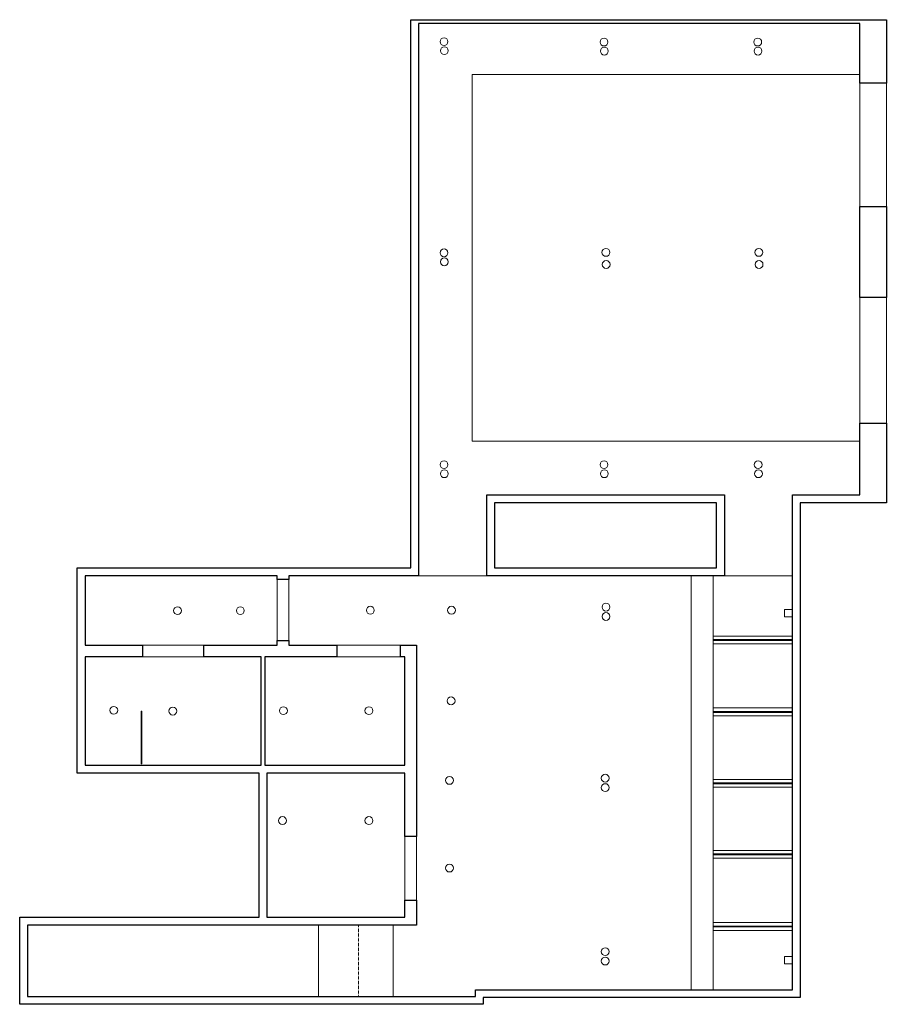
# Model space of a CAD drawing. Header units: millimetres. Extents: x -5903 to 5148, y -923 to 11622.
import ezdxf

# ---------------------------------------------------------------- set-up
doc = ezdxf.new("R2010")
doc.units = ezdxf.units.MM
doc.linetypes.add('Hidden', pattern=[7.14375, 4.7625, -2.38125])
doc.linetypes.add('Overhead', pattern=[3.96875, 2.38125, -1.5875])
for name, color, linetype, lineweight in [('A-CLNG-____-OTLN', 7, 'Continuous', 9), ('A-FLOR-____-OTLN', 7, 'Continuous', 9), ('A-GLAZ-CURT-MCUT', 7, 'Continuous', 18), ('A-GLAZ-CURT-OTLN', 7, 'Continuous', 9), ('A-WALL-____-MCUT', 7, 'Continuous', 25), ('A-WALL-____-OTLN', 7, 'Continuous', 9), ('E-LITE-EQPM-OTLN', 7, 'Continuous', 9), ('I-WALL-____-MCUT', 7, 'Continuous', 25), ('S-BEAM-____-OTLN', 7, 'Continuous', 9), ('S-STRS-____-MBND', 7, 'Overhead', 9)]:
    doc.layers.add(name, color=color, linetype=linetype, lineweight=lineweight)

# ---------------------------------------------------------------- blocks, each defined once
blk = doc.blocks.new('Downlight _01 - Type 1-690324-Existing Ceiling Plan - Level 1')
at = {"layer": 'E-LITE-EQPM-OTLN'}
for start, end in [(360, 180), (180, 360)]:
    blk.add_arc((0, 0), 50, start, end, dxfattribs=at)
blk = doc.blocks.new('M_WT Shapes - type 1-906840-Existing Ceiling Plan - Level 1')
at = {"layer": 'S-BEAM-____-OTLN'}
for p, q in [((-506.25, 50), (506.25, 50)), ((-506.25, 5.95), (506.25, 5.95)), ((-506.25, -5.95), (506.25, -5.95)), ((-506.25, -50), (506.25, -50))]:
    blk.add_line(p, q, dxfattribs=at)
at = {"layer": 'S-BEAM-____-OTLN', "linetype": 'Hidden'}
for p, q in [((506.25, 5.95), (-506.25, 5.95)), ((506.25, -5.95), (-506.25, -5.95))]:
    blk.add_line(p, q, dxfattribs=at)
blk = doc.blocks.new('Lighting_05 - Lighting_05-725529-Existing Ceiling Plan - Level 1')
at = {"layer": 'E-LITE-EQPM-OTLN'}
for p, q in [((-50, 88), (-50, -6)), ((50, 88), (-50, 88)), ((50, -6), (-50, -6))]:
    blk.add_line(p, q, dxfattribs=at)
blk = doc.blocks.new('System Panel - Glazed 2-937055-Existing Ceiling Plan - Level 1')
at = {"layer": 'A-GLAZ-CURT-MCUT'}
for p, q in [((-334, -6), (-334, 6)), ((-334, 6), (334, 6)), ((334, 6), (334, -6)), ((334, -6), (-334, -6))]:
    blk.add_line(p, q, dxfattribs=at)

msp = doc.modelspace()

# ---------------------------------------------------------------- linework, layer by layer
at = {"layer": 'A-CLNG-____-OTLN'}
for p, q in [((4808, 10922), (-132, 10922)), ((-132, 10922), (-132, 6252)), ((-132, 6252), (4808, 6252)), ((53, 4538), (-817, 4538)), ((2658, 4538), (2658, -738)), ((3950, 4538), (3083, 4538)), ((-2093, -823), (-2093, 86)), ((-1142, -823), (-1142, 86))]:
    msp.add_line(p, q, dxfattribs=at)
for centre, start, end in [((-492, 11342), 360, 180), ((-492, 11342), 180, 360), ((1548, 11337), 0, 180), ((1548, 11337), 180, 0), ((3508, 11337), 0, 180), ((3508, 11337), 180, 0), ((-488, 11227), 360, 180), ((-488, 11227), 180, 360), ((1552, 11222), 0, 180), ((1552, 11222), 180, 0), ((3512, 11222), 0, 180), ((3512, 11222), 180, 0), ((-492, 8652), 360, 180), ((1572, 8657), 0, 180), ((1572, 8657), 180, 0), ((3522, 8657), 0, 180), ((3522, 8657), 180, 0), ((-492, 8652), 180, 360), ((-488, 8537), 360, 180), ((-488, 8537), 180, 360), ((1575, 8503), 0, 180), ((3525, 8503), 0, 180), ((1575, 8503), 180, 0), ((3525, 8503), 180, 0), ((-492, 5952), 360, 180), ((-492, 5952), 180, 360), ((1548, 5952), 0, 180), ((1548, 5952), 180, 0), ((3513, 5952), 0, 180), ((3513, 5952), 180, 0), ((-488, 5837), 360, 180), ((-488, 5837), 180, 360), ((1552, 5837), 0, 180), ((1552, 5837), 180, 0), ((3517, 5837), 0, 180), ((3517, 5837), 180, 0), ((-3890, 4093), 0, 180), ((-3090, 4093), 0, 180), ((-1432, 4098), 0, 180), ((-397, 4098), 360, 180), ((1573, 4138), 0, 180), ((-3890, 4093), 180, 360), ((-3090, 4093), 180, 360), ((-1432, 4098), 180, 360), ((-397, 4098), 180, 360), ((1573, 4138), 180, 0), ((1573, 4018), 0, 180), ((1573, 4018), 180, 360), ((-402, 2943), 360, 180), ((-402, 2943), 180, 360), ((-4703, 2823), 0, 180), ((-4703, 2823), 180, 360), ((-3950, 2813), 0, 180), ((-3950, 2813), 180, 360), ((-2540, 2818), 0, 180), ((-2540, 2818), 180, 360), ((-1450, 2818), 0, 180), ((-1450, 2818), 180, 360), ((1563, 1958), 0, 180), ((-422, 1930), 360, 180), ((-422, 1930), 180, 360), ((1563, 1958), 180, 360), ((1563, 1838), 0, 180), ((1563, 1838), 180, 360), ((-2552, 1418), 0, 180), ((-2552, 1418), 180, 360), ((-1450, 1418), 0, 180), ((-1450, 1418), 180, 360), ((-422, 813), 360, 180), ((-422, 813), 180, 360), ((1563, -252), 0, 180), ((1563, -252), 180, 360), ((1563, -372), 0, 180), ((1563, -372), 180, 360)]:
    msp.add_arc(centre, 50, start, end, dxfattribs=at)
at = {"layer": 'A-FLOR-____-OTLN'}
msp.add_line((2938, 4538), (2938, -738), dxfattribs=at)
at = {"layer": 'A-WALL-____-MCUT'}
for p, q in [((-917, 4638), (-917, 11622)), ((-917, 11622), (-817, 11622)), ((-817, 11572), (-817, 4538)), ((4808, 11622), (5148, 11622)), ((4808, 10812), (4808, 11572)), ((5148, 11622), (5148, 10812)), ((5148, 10812), (4808, 10812)), ((4808, 8082), (4808, 9242)), ((4808, 9242), (5148, 9242)), ((5148, 9242), (5148, 8082)), ((5148, 8082), (4808, 8082)), ((4808, 5567), (4808, 6482)), ((4808, 6482), (5148, 6482)), ((5148, 6482), (5148, 5467)), ((53, 5567), (3083, 5567)), ((53, 4538), (53, 5567)), ((3083, 5567), (3083, 4538)), ((3950, 5567), (4808, 5567)), ((3950, -738), (3950, 5567)), ((2983, 5467), (153, 5467)), ((153, 5467), (153, 4638)), ((2983, 4638), (2983, 5467)), ((5148, 5467), (4050, 5467)), ((4050, 5467), (4050, -838)), ((-5170, 4638), (-917, 4638)), ((-5170, 2023), (-5170, 4638)), ((-2620, 4538), (-5070, 4538)), ((-5070, 4538), (-5070, 3653)), ((-2620, 4491), (-2620, 4538)), ((-817, 4538), (-2470, 4538)), ((-2470, 4538), (-2470, 4491)), ((3083, 4538), (53, 4538)), ((153, 4638), (2983, 4638)), ((-2470, 4491), (-2620, 4491)), ((-5070, 3653), (-4337, 3653)), ((-4337, 3653), (-4337, 3503)), ((-3554, 3653), (-2620, 3653)), ((-3554, 3503), (-3554, 3653)), ((-2620, 3653), (-2620, 3711)), ((-2620, 3711), (-2470, 3711)), ((-2470, 3711), (-2470, 3653)), ((-2470, 3653), (-1857, 3653)), ((-1857, 3653), (-1857, 3503)), ((-1047, 3653), (-842, 3653)), ((-1047, 3503), (-1047, 3653)), ((-842, 3653), (-842, 1216)), ((-5070, 3503), (-5070, 2123)), ((-4337, 3503), (-5070, 3503)), ((-2825, 3503), (-3554, 3503)), ((-1857, 3503), (-2775, 3503)), ((-992, 3503), (-1047, 3503)), ((-992, 2123), (-992, 3503)), ((-2850, 2023), (-5170, 2023)), ((-5070, 2123), (-2825, 2123)), ((-2850, 186), (-2850, 2023)), ((-2775, 2123), (-992, 2123)), ((-992, 2023), (-2750, 2023)), ((-2750, 2023), (-2750, 186)), ((-992, 1216), (-992, 2023)), ((-842, 1216), (-992, 1216)), ((-992, 186), (-992, 406)), ((-992, 406), (-842, 406)), ((-842, 406), (-842, 86)), ((-5903, 186), (-2850, 186)), ((-5903, -923), (-5903, 186)), ((-2750, 186), (-992, 186)), ((-842, 86), (-5803, 86)), ((-5803, 86), (-5803, -823)), ((-92, -738), (3950, -738)), ((-92, -823), (-92, -738)), ((-5803, -823), (-92, -823)), ((4050, -838), (8, -838)), ((8, -838), (8, -923)), ((8, -923), (-5903, -923))]:
    msp.add_line(p, q, dxfattribs=at)
at = {"layer": 'A-WALL-____-OTLN'}
for p, q in [((4808, 10812), (4808, 9242)), ((5148, 9242), (5148, 10812)), ((4808, 8082), (4808, 6482)), ((5148, 6482), (5148, 8082)), ((-2620, 4491), (-2620, 3711)), ((-2470, 3711), (-2470, 4491)), ((-3554, 3653), (-4337, 3653)), ((-1047, 3653), (-1857, 3653)), ((-4337, 3503), (-3554, 3503)), ((-1857, 3503), (-1047, 3503)), ((-992, 1216), (-992, 406)), ((-842, 406), (-842, 1216))]:
    msp.add_line(p, q, dxfattribs=at)
at = {"layer": 'I-WALL-____-MCUT'}
for p, q in [((-817, 11622), (4808, 11622)), ((4808, 11572), (-817, 11572)), ((-2825, 2123), (-2825, 3503)), ((-2775, 3503), (-2775, 2123))]:
    msp.add_line(p, q, dxfattribs=at)
at = {"layer": 'S-STRS-____-MBND'}
for p, q in [((-1583, 86), (-3202, 86)), ((-1583, -823), (-1583, 86)), ((-1583, -823), (-4069, -823))]:
    msp.add_line(p, q, dxfattribs=at)

# ---------------------------------------------------------------- block references
at = {"layer": 'A-GLAZ-CURT-OTLN', "rotation": 89.99999999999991}
msp.add_blockref('System Panel - Glazed 2-937055-Existing Ceiling Plan - Level 1', (-4350, 2477), dxfattribs=at)
at = {"layer": 'E-LITE-EQPM-OTLN'}
for name, p in [('Downlight _01 - Type 1-690324-Existing Ceiling Plan - Level 1', (-492, 11342)), ('Downlight _01 - Type 1-690324-Existing Ceiling Plan - Level 1', (1548, 11337)), ('Downlight _01 - Type 1-690324-Existing Ceiling Plan - Level 1', (1552, 11222)), ('Downlight _01 - Type 1-690324-Existing Ceiling Plan - Level 1', (3512, 11222)), ('Downlight _01 - Type 1-690324-Existing Ceiling Plan - Level 1', (-492, 8652)), ('Downlight _01 - Type 1-690324-Existing Ceiling Plan - Level 1', (1572, 8657)), ('Downlight _01 - Type 1-690324-Existing Ceiling Plan - Level 1', (-488, 8537)), ('Downlight _01 - Type 1-690324-Existing Ceiling Plan - Level 1', (3525, 8503)), ('Downlight _01 - Type 1-690324-Existing Ceiling Plan - Level 1', (-492, 5952)), ('Downlight _01 - Type 1-690324-Existing Ceiling Plan - Level 1', (1548, 5952)), ('Downlight _01 - Type 1-690324-Existing Ceiling Plan - Level 1', (3513, 5952)), ('Downlight _01 - Type 1-690324-Existing Ceiling Plan - Level 1', (3517, 5837)), ('Downlight _01 - Type 1-690324-Existing Ceiling Plan - Level 1', (-3890, 4093)), ('Downlight _01 - Type 1-690324-Existing Ceiling Plan - Level 1', (-3090, 4093)), ('Downlight _01 - Type 1-690324-Existing Ceiling Plan - Level 1', (-1432, 4098)), ('Downlight _01 - Type 1-690324-Existing Ceiling Plan - Level 1', (-397, 4098)), ('Downlight _01 - Type 1-690324-Existing Ceiling Plan - Level 1', (1573, 4138)), ('Downlight _01 - Type 1-690324-Existing Ceiling Plan - Level 1', (1573, 4018)), ('Lighting_05 - Lighting_05-725529-Existing Ceiling Plan - Level 1', (3900, 4018)), ('Downlight _01 - Type 1-690324-Existing Ceiling Plan - Level 1', (-402, 2943)), ('Downlight _01 - Type 1-690324-Existing Ceiling Plan - Level 1', (-4703, 2823)), ('Downlight _01 - Type 1-690324-Existing Ceiling Plan - Level 1', (-3950, 2813)), ('Downlight _01 - Type 1-690324-Existing Ceiling Plan - Level 1', (-2540, 2818)), ('Downlight _01 - Type 1-690324-Existing Ceiling Plan - Level 1', (-1450, 2818)), ('Downlight _01 - Type 1-690324-Existing Ceiling Plan - Level 1', (1563, 1958)), ('Downlight _01 - Type 1-690324-Existing Ceiling Plan - Level 1', (-422, 1930)), ('Downlight _01 - Type 1-690324-Existing Ceiling Plan - Level 1', (1563, 1838)), ('Downlight _01 - Type 1-690324-Existing Ceiling Plan - Level 1', (-1450, 1418)), ('Downlight _01 - Type 1-690324-Existing Ceiling Plan - Level 1', (-422, 813)), ('Downlight _01 - Type 1-690324-Existing Ceiling Plan - Level 1', (1563, -252)), ('Downlight _01 - Type 1-690324-Existing Ceiling Plan - Level 1', (1563, -372)), ('Lighting_05 - Lighting_05-725529-Existing Ceiling Plan - Level 1', (3900, -402))]:
    msp.add_blockref(name, p, dxfattribs=at)
at = {"layer": 'S-BEAM-____-OTLN'}
for p in [(3444, 3718), (3444, 2803), (3444, 1893), (3444, 988), (3444, 68)]:
    msp.add_blockref('M_WT Shapes - type 1-906840-Existing Ceiling Plan - Level 1', p, dxfattribs=at)

doc.saveas('drawing.dxf')
